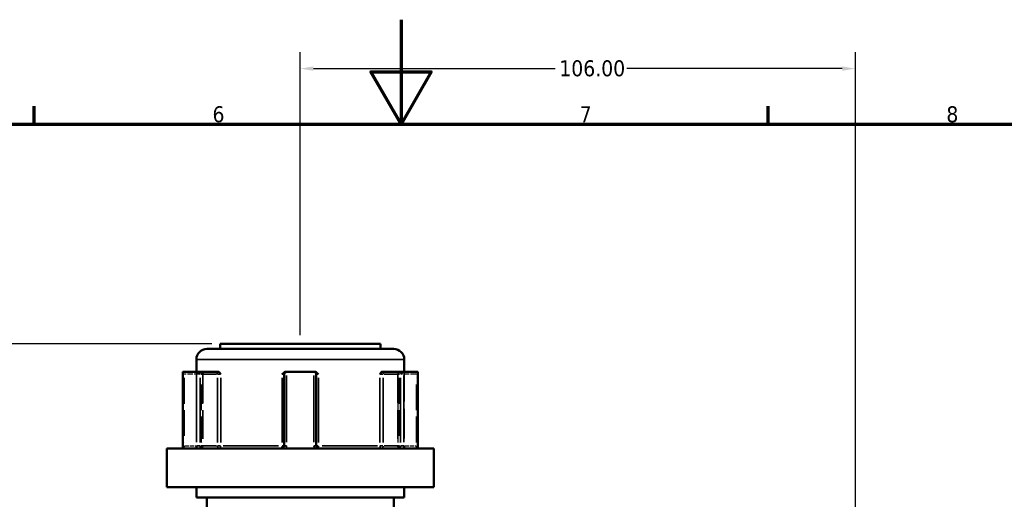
# Model space of a CAD drawing. Header units: millimetres. Extents: x 0 to 926, y 0 to 969.
# Tile 7 of 17: x 348 to 536, y 502 to 594. Entities that reach past the tile are written whole.
import ezdxf

# ---------------------------------------------------------------- set-up
doc = ezdxf.new("R2010")
doc.units = ezdxf.units.MM
doc.linetypes.add('DASHED', pattern=[0.2067, 0.1654, -0.0413])
for name, color, linetype, lineweight in [('Border (ANSI)', 7, 'Continuous', 70), ('Dimension (ANSI)', 7, 'Continuous', 25), ('Hidden (ANSI)', 7, 'DASHED', 35), ('Hidden Narrow (ANSI)', 7, 'DASHED', 25), ('Visible (ANSI)', 7, 'Continuous', 50), ('Visible Narrow (ANSI)', 7, 'Continuous', 35)]:
    doc.layers.add(name, color=color, linetype=linetype, lineweight=lineweight)
doc.styles.add('Note Text (ANSI)', font='tahoma.ttf')
doc.dimstyles.new('Default - mm (ANSI)', dxfattribs={"dimtxt": 3.048, "dimasz": 2.5, "dimexe": 3.175, "dimexo": 1.6002, "dimgap": 0.8, "dimtad": 0, "dimtoh": 1, "dimrnd": 1e-08, "dimzin": 4, "dimdsep": 46, "dimtxsty": 'Note Text (ANSI)', "dimcen": 0.09, "dimdle": 10, "dimclrd": 256, "dimclre": 256, "dimclrt": 256, "dimadec": 1, "dimazin": 1, "dimtfac": 1, "dimtofl": 0, "dimtmove": 0, "dimatfit": 3, "dimfxl": 1, "dimtolj": 1, "dimtzin": 4, "dimlwd": -1, "dimlwe": -1, "dimarcsym": 0})

# ---------------------------------------------------------------- blocks, each defined once
blk = doc.blocks.new('Borders Default Border')
at = {"layer": 'Border (ANSI)'}
for p, q in [((350.42, 574), (350.42, 577.45)), ((490.58, 574), (490.58, 577.45))]:
    blk.add_line(p, q, dxfattribs=at)
at = {"layer": 'Border (ANSI)', "flags": 128}
for points in [[(420.5, 594), (420.5, 574), (414.73, 584), (426.27, 584), (420.5, 574)], [(20, 20), (20, 574), (821, 574), (821, 20), (20, 20)]]:
    blk.add_lwpolyline(points, dxfattribs=at)
at = {"layer": 'Border (ANSI)', "char_height": 3.05, "attachment_point": 7, "style": 'Note Text (ANSI)'}
for s, insert in [('6', (384.49, 574.34)), ('7', (454.6, 574.4)), ('8', (524.63, 574.33))]:
    blk.add_mtext(s, dxfattribs=dict(at, insert=insert))
blk = doc.blocks.new('*D8')
at = {"layer": 'Defpoints', "color": 0, "transparency": 16777216}
for p in [(256.34, 532.06), (385.95, 532.06), (401.64, 242.06)]:
    blk.add_point(p, dxfattribs=at)
at = {"layer": 'Dimension (ANSI)', "transparency": 16777216}
for p, q in [((384.35, 532.06), (253.16, 532.06)), ((256.34, 529.56), (256.34, 424.02)), ((256.34, 244.56), (256.34, 410.11)), ((400.04, 242.06), (253.16, 242.06))]:
    blk.add_line(p, q, dxfattribs=at)
for points in [[(255.92, 529.56), (256.75, 529.56), (256.34, 532.06)], [(255.92, 244.56), (256.75, 244.56), (256.34, 242.06)]]:
    blk.add_solid(points, dxfattribs=at)
at = {"layer": 'Dimension (ANSI)', "transparency": 16777216, "insert": (254.74, 410.91), "char_height": 3.048, "attachment_point": 1, "rotation": 90, "style": 'Note Text (ANSI)'}
blk.add_mtext('\\A1;289.99', dxfattribs=at)
blk = doc.blocks.new('*D10')
at = {"layer": 'Defpoints', "color": 0, "transparency": 16777216}
for p in [(507.25, 584.64), (401.25, 532.06), (507.25, 496.09)]:
    blk.add_point(p, dxfattribs=at)
at = {"layer": 'Dimension (ANSI)', "transparency": 16777216}
for p, q in [((401.25, 533.66), (401.25, 587.82)), ((507.25, 497.69), (507.25, 587.82)), ((403.75, 584.64), (449.91, 584.64)), ((504.75, 584.64), (463.59, 584.64))]:
    blk.add_line(p, q, dxfattribs=at)
for points in [[(403.75, 585.06), (403.75, 584.23), (401.25, 584.64)], [(504.75, 585.06), (504.75, 584.23), (507.25, 584.64)]]:
    blk.add_solid(points, dxfattribs=at)
at = {"layer": 'Dimension (ANSI)', "transparency": 16777216, "insert": (450.71, 586.23), "char_height": 3.048, "attachment_point": 1, "style": 'Note Text (ANSI)'}
blk.add_mtext('\\A1;106.00', dxfattribs=at)

msp = doc.modelspace()

# ---------------------------------------------------------------- linework, layer by layer
at = {"layer": 'Hidden (ANSI)', "ltscale": 34.3493}
for p, q in [((381.403, 526.705), (381.403, 512.505)), ((421.103, 526.705), (421.103, 512.505))]:
    msp.add_line(p, q, dxfattribs=at)
at = {"layer": 'Hidden (ANSI)', "ltscale": 33.139816}
for p, q in [((382.622, 526.205), (382.622, 512.505)), ((419.885, 526.205), (419.885, 512.505))]:
    msp.add_line(p, q, dxfattribs=at)
at = {"layer": 'Hidden (ANSI)', "ltscale": 0.346335}
for centre, start, end in [((383.122, 526.205), 159.15758, 180), ((419.385, 526.205), 0, 20.84242)]:
    msp.add_arc(centre, 0.5, start, end, dxfattribs=at)
at = {"layer": 'Hidden (ANSI)', "ltscale": 1.495845}
for centre, start, end in [((380.903, 512.505), 270, 0), ((382.122, 512.505), 270, 0), ((420.385, 512.505), 180, 270), ((421.603, 512.505), 180, 270)]:
    msp.add_arc(centre, 0.5, start, end, dxfattribs=at)
at = {"layer": 'Hidden (ANSI)', "ltscale": 1.29952}
for centre, major_axis, start_param, end_param in [((379.307, 526.205), (-0.483, 0.483), 0.2617994, 1.3089969), ((423.199, 526.205), (-0.483, -0.483), 1.8325957, 2.8797933)]:
    msp.add_ellipse(centre, major_axis=major_axis, ratio=0.2679492, start_param=start_param, end_param=end_param, dxfattribs=at)
at = {"layer": 'Hidden (ANSI)', "ltscale": 1.940749}
for points, knots in [([(382.592, 526.205), (382.592, 526.206), (382.592, 526.207), (382.628, 526.313), (382.663, 526.414), (382.731, 526.558), (382.765, 526.619), (382.836, 526.688), (382.868, 526.705), (382.9, 526.705)], [-0.000316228, -0.000316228, -0.000316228, -0.000316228, 0, 0, 0.044767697, 0.044767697, 0.076339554, 0.076339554, 0.09939515, 0.09939515, 0.09939515, 0.09939515]), ([(419.606, 526.705), (419.639, 526.705), (419.671, 526.688), (419.742, 526.619), (419.776, 526.558), (419.844, 526.414), (419.879, 526.313), (419.915, 526.207), (419.915, 526.206), (419.915, 526.205)], [0.236796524, 0.236796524, 0.236796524, 0.236796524, 0.258427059, 0.258427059, 0.288047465, 0.288047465, 0.330048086, 0.330048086, 0.330344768, 0.330344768, 0.330344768, 0.330344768])]:
    msp.add_open_spline(points, degree=3, knots=knots, dxfattribs=at)
at = {"layer": 'Hidden Narrow (ANSI)', "ltscale": 29.825834}
for p, q in [((379.057, 525.52), (379.057, 513.19)), ((382.372, 513.19), (382.372, 525.52)), ((382.592, 525.52), (382.592, 513.19)), ((419.915, 513.19), (419.915, 525.52)), ((420.135, 525.52), (420.135, 513.19)), ((423.449, 513.19), (423.449, 525.52))]:
    msp.add_line(p, q, dxfattribs=at)
at = {"layer": 'Hidden Narrow (ANSI)', "ltscale": 6.056921}
for p, q in [((381.964, 526.205), (379.21, 526.205)), ((423.296, 526.205), (420.542, 526.205))]:
    msp.add_line(p, q, dxfattribs=at)
at = {"layer": 'Hidden Narrow (ANSI)', "ltscale": 0.540283}
for p, q in [((379.044, 512.505), (378.857, 512.505)), ((423.65, 512.505), (423.463, 512.505))]:
    msp.add_line(p, q, dxfattribs=at)
at = {"layer": 'Hidden Narrow (ANSI)', "ltscale": 4.762628}
for p, q in [((379.178, 512.505), (381.343, 512.505)), ((421.164, 512.505), (423.329, 512.505))]:
    msp.add_line(p, q, dxfattribs=at)
at = {"layer": 'Hidden Narrow (ANSI)', "ltscale": 1.346251}
for centre, major_axis, ratio, start_param, end_param in [((382.622, 526.205), (0, 0.5), 0.5, 0.0785398, 1.4922565), ((419.885, 526.205), (0, 0.5), 0.5, 4.7909288, 6.2046455), ((382.122, 512.505), (0, -0.5), 0.5, 0.0785398, 1.4922565), ((382.122, 512.505), (0, -0.5), 0.94014, 0.0785398, 1.4922565), ((420.385, 512.505), (0, -0.5), 0.94014, 4.7909288, 6.2046455), ((420.385, 512.505), (0, -0.5), 0.5, 4.7909288, 6.2046455)]:
    msp.add_ellipse(centre, major_axis=major_axis, ratio=ratio, start_param=start_param, end_param=end_param, dxfattribs=at)
at = {"layer": 'Hidden Narrow (ANSI)', "ltscale": 1.368955}
for points, knots in [([(379.057, 512.505), (379.057, 512.473), (379.056, 512.441), (379.051, 512.358), (379.046, 512.309), (379.028, 512.205), (379.015, 512.153), (378.98, 512.058), (378.958, 512.023), (378.931, 512.007), (378.925, 512.005), (378.919, 512.005)], [0, 0, 0, 0, 0.01936722, 0.01936722, 0.05035476, 0.05035476, 0.09063857, 0.09063857, 0.14300752, 0.14300752, 0.15775689, 0.15775689, 0.15775689, 0.15775689]), ([(423.588, 512.005), (423.582, 512.005), (423.576, 512.007), (423.549, 512.023), (423.526, 512.058), (423.492, 512.153), (423.479, 512.205), (423.461, 512.309), (423.455, 512.358), (423.45, 512.441), (423.449, 512.473), (423.449, 512.505)], [-0.78964294, -0.78964294, -0.78964294, -0.78964294, -0.77489403, -0.77489403, -0.72252491, -0.72252491, -0.68224097, -0.68224097, -0.65125333, -0.65125333, -0.63188605, -0.63188605, -0.63188605, -0.63188605])]:
    msp.add_open_spline(points, degree=3, knots=knots, dxfattribs=at)
at = {"layer": 'Visible (ANSI)'}
for p, q in [((383.403, 531.055), (419.103, 531.055)), ((385.953, 532.055), (416.553, 532.055)), ((385.953, 532.055), (385.953, 531.055)), ((416.553, 532.055), (416.553, 531.055)), ((381.403, 529.055), (381.403, 526.705)), ((421.103, 529.055), (421.103, 526.705)), ((378.807, 526.638), (378.807, 512.505)), ((378.872, 526.705), (381.432, 526.705)), ((385.182, 526.705), (381.432, 526.705)), ((385.528, 526.705), (385.182, 526.705)), ((398.693, 526.705), (398.626, 526.705)), ((398.693, 526.705), (403.813, 526.705)), ((403.881, 526.705), (403.813, 526.705)), ((417.325, 526.705), (416.979, 526.705)), ((421.075, 526.705), (417.325, 526.705)), ((421.075, 526.705), (423.635, 526.705)), ((423.699, 512.505), (423.699, 526.638)), ((398.193, 526.205), (398.193, 512.505)), ((404.313, 512.505), (404.313, 526.205)), ((375.753, 512.005), (426.753, 512.005)), ((375.753, 512.005), (375.753, 504.655)), ((426.753, 512.005), (426.753, 504.655)), ((375.753, 504.655), (426.753, 504.655)), ((381.403, 504.655), (381.403, 502.655)), ((421.103, 504.655), (421.103, 502.655)), ((381.403, 502.655), (421.103, 502.655)), ((383.403, 502.655), (383.403, 447.27)), ((419.103, 502.655), (419.103, 488.963))]:
    msp.add_line(p, q, dxfattribs=at)
for centre, radius, start, end in [((383.403, 529.055), 2, 90, 180), ((419.103, 529.055), 2, 0, 90), ((398.693, 526.205), 0.5, 96.1232, 180), ((403.813, 526.205), 0.5, 0, 83.8768)]:
    msp.add_arc(centre, radius, start, end, dxfattribs=at)
for centre, major_axis, start_param, end_param in [((379.307, 526.205), (-0.483, 0.483), 6.1282559, 6.5449847), ((381.867, 526.205), (0.483, -0.483), 1.3089969, 2.7729233), ((420.639, 526.205), (0.483, 0.483), 0.3686694, 1.8325957), ((423.199, 526.205), (-0.483, -0.483), 2.8797933, 3.2965221)]:
    msp.add_ellipse(centre, major_axis=major_axis, ratio=0.2679492, start_param=start_param, end_param=end_param, dxfattribs=at)
for points in [[(378.85, 526.702), (378.857, 526.704), (378.865, 526.705), (378.872, 526.705)], [(381.432, 526.705), (381.442, 526.705), (381.453, 526.704), (381.464, 526.702)], [(398.64, 526.702), (398.658, 526.704), (398.676, 526.705), (398.693, 526.705)], [(403.813, 526.705), (403.831, 526.705), (403.849, 526.704), (403.867, 526.702)], [(421.043, 526.702), (421.054, 526.704), (421.065, 526.705), (421.075, 526.705)], [(423.635, 526.705), (423.642, 526.705), (423.649, 526.704), (423.657, 526.702)]]:
    msp.add_open_spline(points, degree=3, dxfattribs=at)
for points, knots in [([(385.528, 526.705), (385.58, 526.705), (385.632, 526.688), (385.751, 526.619), (385.811, 526.558), (385.932, 526.414), (385.995, 526.313), (386.063, 526.207), (386.064, 526.206), (386.064, 526.205)], [0.23679672, 0.23679672, 0.23679672, 0.23679672, 0.258427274, 0.258427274, 0.288047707, 0.288047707, 0.330048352, 0.330048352, 0.330345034, 0.330345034, 0.330345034, 0.330345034]), ([(397.781, 526.205), (397.782, 526.206), (397.782, 526.207), (397.886, 526.313), (397.985, 526.414), (398.173, 526.558), (398.268, 526.619), (398.457, 526.688), (398.541, 526.705), (398.626, 526.705)], [-0.000316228, -0.000316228, -0.000316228, -0.000316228, 0, 0, 0.044767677, 0.044767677, 0.076339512, 0.076339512, 0.099395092, 0.099395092, 0.099395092, 0.099395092]), ([(403.881, 526.705), (403.966, 526.705), (404.049, 526.688), (404.239, 526.619), (404.334, 526.558), (404.522, 526.414), (404.621, 526.313), (404.724, 526.207), (404.725, 526.206), (404.726, 526.205)], [0.236796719, 0.236796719, 0.236796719, 0.236796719, 0.258427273, 0.258427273, 0.288047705, 0.288047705, 0.33004835, 0.33004835, 0.330345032, 0.330345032, 0.330345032, 0.330345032]), ([(416.443, 526.205), (416.443, 526.206), (416.444, 526.207), (416.512, 526.313), (416.575, 526.414), (416.696, 526.558), (416.756, 526.619), (416.875, 526.688), (416.927, 526.705), (416.979, 526.705)], [-0.000316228, -0.000316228, -0.000316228, -0.000316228, 0, 0, 0.044767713, 0.044767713, 0.076339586, 0.076339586, 0.099395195, 0.099395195, 0.099395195, 0.099395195]), ([(378.733, 512.005), (378.741, 512.027), (378.749, 512.053), (378.764, 512.109), (378.771, 512.14), (378.784, 512.206), (378.789, 512.241), (378.798, 512.313), (378.802, 512.351), (378.806, 512.427), (378.807, 512.466), (378.807, 512.505)], [-0.073246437, -0.073246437, -0.073246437, -0.073246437, -0.05859715, -0.05859715, -0.043947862, -0.043947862, -0.029298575, -0.029298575, -0.014649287, -0.014649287, 0, 0, 0, 0]), ([(398.193, 512.505), (398.193, 512.456), (398.186, 512.408), (398.15, 512.286), (398.11, 512.217), (397.987, 512.088), (397.895, 512.037), (397.763, 512.009), (397.728, 512.005), (397.693, 512.005)], [-0.2354349, -0.2354349, -0.2354349, -0.2354349, -0.20621481, -0.20621481, -0.15946266, -0.15946266, -0.09868487, -0.09868487, -0.07767797, -0.07767797, -0.07767797, -0.07767797]), ([(404.813, 512.005), (404.789, 512.005), (404.765, 512.007), (404.655, 512.023), (404.573, 512.058), (404.452, 512.153), (404.408, 512.205), (404.351, 512.309), (404.333, 512.358), (404.317, 512.441), (404.313, 512.473), (404.313, 512.505)], [-0.78964304, -0.78964304, -0.78964304, -0.78964304, -0.77486935, -0.77486935, -0.72250929, -0.72250929, -0.68223232, -0.68223232, -0.65125004, -0.65125004, -0.63188611, -0.63188611, -0.63188611, -0.63188611]), ([(423.699, 512.505), (423.699, 512.466), (423.701, 512.427), (423.705, 512.351), (423.709, 512.313), (423.717, 512.241), (423.723, 512.206), (423.735, 512.14), (423.742, 512.109), (423.757, 512.053), (423.765, 512.027), (423.773, 512.005)], [0.63188605, 0.63188605, 0.63188605, 0.63188605, 0.646535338, 0.646535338, 0.661184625, 0.661184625, 0.675833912, 0.675833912, 0.6904832, 0.6904832, 0.705132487, 0.705132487, 0.705132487, 0.705132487])]:
    msp.add_open_spline(points, degree=3, knots=knots, dxfattribs=at)
at = {"layer": 'Visible Narrow (ANSI)'}
for p, q in [((420.859, 529.055), (381.648, 529.055)), ((378.85, 513.215), (378.85, 525.992)), ((381.464, 525.992), (381.464, 513.215)), ((382.117, 513.19), (382.117, 525.52)), ((382.283, 526.205), (385.266, 526.205)), ((385.432, 525.52), (385.432, 513.19)), ((385.462, 526.205), (386.041, 526.205)), ((386.064, 513.19), (386.064, 525.52)), ((397.781, 525.52), (397.781, 513.19)), ((397.815, 526.205), (398.192, 526.205)), ((398.64, 513.215), (398.64, 525.992)), ((403.867, 525.992), (403.867, 513.215)), ((404.315, 526.205), (404.692, 526.205)), ((404.726, 513.19), (404.726, 525.52)), ((416.443, 525.52), (416.443, 513.19)), ((416.466, 526.205), (417.044, 526.205)), ((417.075, 513.19), (417.075, 525.52)), ((417.241, 526.205), (420.224, 526.205)), ((420.389, 525.52), (420.389, 513.19)), ((421.043, 513.215), (421.043, 525.992)), ((423.657, 525.992), (423.657, 513.215)), ((378.846, 512.505), (378.807, 512.505)), ((382.085, 512.505), (381.486, 512.505)), ((385.266, 512.505), (382.283, 512.505)), ((386.041, 512.505), (385.462, 512.505)), ((386.518, 512.505), (397.103, 512.505)), ((398.192, 512.505), (397.815, 512.505)), ((398.604, 512.505), (398.195, 512.505)), ((404.312, 512.505), (403.903, 512.505)), ((404.692, 512.505), (404.315, 512.505)), ((405.403, 512.505), (415.989, 512.505)), ((417.044, 512.505), (416.466, 512.505)), ((420.224, 512.505), (417.241, 512.505)), ((421.021, 512.505), (420.422, 512.505)), ((423.699, 512.505), (423.661, 512.505))]:
    msp.add_line(p, q, dxfattribs=at)
for centre, major_axis, ratio, start_param, end_param in [((385.182, 526.205), (0, 0.5), 0.5, 4.7909288, 6.2046455), ((417.325, 526.205), (0, 0.5), 0.5, 0.0785398, 1.4922565), ((385.682, 512.505), (0, -0.5), 0.5, 4.7909288, 6.2046455), ((385.682, 512.505), (0, -0.5), 0.7652014, 0.0785398, 1.4922565), ((397.693, 512.505), (0, -0.5), 0.1749386, 0.0785398, 1.4922565), ((404.813, 512.505), (0, -0.5), 0.1749386, 4.7909288, 6.2046455), ((416.825, 512.505), (0, -0.5), 0.7652014, 4.7909288, 6.2046455), ((416.825, 512.505), (0, -0.5), 0.5, 0.0785398, 1.4922565)]:
    msp.add_ellipse(centre, major_axis=major_axis, ratio=ratio, start_param=start_param, end_param=end_param, dxfattribs=at)
for points, knots in [([(378.795, 512.005), (378.796, 512.011), (378.798, 512.017), (378.819, 512.113), (378.834, 512.211), (378.848, 512.376), (378.85, 512.441), (378.85, 512.505)], [-0.052385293, -0.052385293, -0.052385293, -0.052385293, -0.05035476, -0.05035476, -0.019367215, -0.019367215, 0, 0, 0, 0]), ([(381.464, 512.505), (381.464, 512.441), (381.467, 512.376), (381.487, 512.211), (381.509, 512.113), (381.541, 512.017), (381.543, 512.011), (381.545, 512.005)], [0.631886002, 0.631886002, 0.631886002, 0.631886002, 0.65125392, 0.65125392, 0.682242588, 0.682242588, 0.684271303, 0.684271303, 0.684271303, 0.684271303]), ([(382.479, 512.005), (382.46, 512.005), (382.442, 512.007), (382.36, 512.023), (382.3, 512.058), (382.214, 512.153), (382.183, 512.205), (382.143, 512.309), (382.131, 512.358), (382.12, 512.441), (382.117, 512.473), (382.117, 512.505)], [-0.78964289, -0.78964289, -0.78964289, -0.78964289, -0.77489871, -0.77489871, -0.72252786, -0.72252786, -0.68224259, -0.68224259, -0.65125392, -0.65125392, -0.631886, -0.631886, -0.631886, -0.631886]), ([(398.503, 512.005), (398.543, 512.072), (398.574, 512.143), (398.625, 512.31), (398.64, 512.408), (398.64, 512.505)], [0.183049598, 0.183049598, 0.183049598, 0.183049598, 0.206214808, 0.206214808, 0.235434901, 0.235434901, 0.235434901, 0.235434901]), ([(403.867, 512.505), (403.867, 512.441), (403.873, 512.376), (403.906, 512.211), (403.943, 512.113), (403.997, 512.017), (404, 512.011), (404.004, 512.005)], [0.631886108, 0.631886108, 0.631886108, 0.631886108, 0.651250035, 0.651250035, 0.682232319, 0.682232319, 0.684271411, 0.684271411, 0.684271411, 0.684271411]), ([(420.389, 512.505), (420.389, 512.456), (420.385, 512.408), (420.359, 512.286), (420.332, 512.217), (420.245, 512.088), (420.179, 512.037), (420.08, 512.009), (420.054, 512.005), (420.028, 512.005)], [-0.31350591, -0.31350591, -0.31350591, -0.31350591, -0.28428582, -0.28428582, -0.23753367, -0.23753367, -0.17675588, -0.17675588, -0.15574903, -0.15574903, -0.15574903, -0.15574903]), ([(420.962, 512.005), (420.985, 512.072), (421.004, 512.143), (421.035, 512.31), (421.043, 512.408), (421.043, 512.505)], [0.261120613, 0.261120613, 0.261120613, 0.261120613, 0.28428582, 0.28428582, 0.313505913, 0.313505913, 0.313505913, 0.313505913]), ([(423.657, 512.505), (423.657, 512.441), (423.659, 512.376), (423.673, 512.211), (423.687, 512.113), (423.709, 512.017), (423.711, 512.011), (423.712, 512.005)], [0.63188605, 0.63188605, 0.63188605, 0.63188605, 0.651253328, 0.651253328, 0.682240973, 0.682240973, 0.684271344, 0.684271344, 0.684271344, 0.684271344])]:
    msp.add_open_spline(points, degree=3, knots=knots, dxfattribs=at)

# ---------------------------------------------------------------- block references
msp.add_blockref('Borders Default Border', (0, 0))

# ---------------------------------------------------------------- dimensions: what is measured, and where the dimension line sits
at = {"layer": 'Dimension (ANSI)'}
dim = msp.add_linear_dim(base=(507.253, 584.642), p1=(401.253, 532.055), p2=(507.253, 496.088), dimstyle='Default - mm (ANSI)', override={"dimgap": 0.8, "dimtoh": 0, "dimdec": 2, "dimtol": 0, "dimlim": 0, "dimtp": 0, "dimtm": 0, "dimtdec": 2, "dimatfit": 1}, dxfattribs=at)
dim.commit()
dim.dimension.update_dxf_attribs({"geometry": '*D10', "text_midpoint": (456.753, 584.642), "dimtype": 160})
dim = msp.add_linear_dim(base=(256.337, 532.055), p1=(401.636, 242.063), p2=(385.953, 532.055), angle=90, dimstyle='Default - mm (ANSI)', override={"dimgap": 0.8, "dimtoh": 0, "dimdec": 2, "dimtol": 0, "dimlim": 0, "dimtp": 0, "dimtm": 0, "dimtdec": 2, "dimatfit": 1}, dxfattribs=at)
dim.commit()
dim.dimension.update_dxf_attribs({"geometry": '*D8', "text_midpoint": (256.337, 417.063), "dimtype": 160})

doc.saveas('drawing.dxf')
